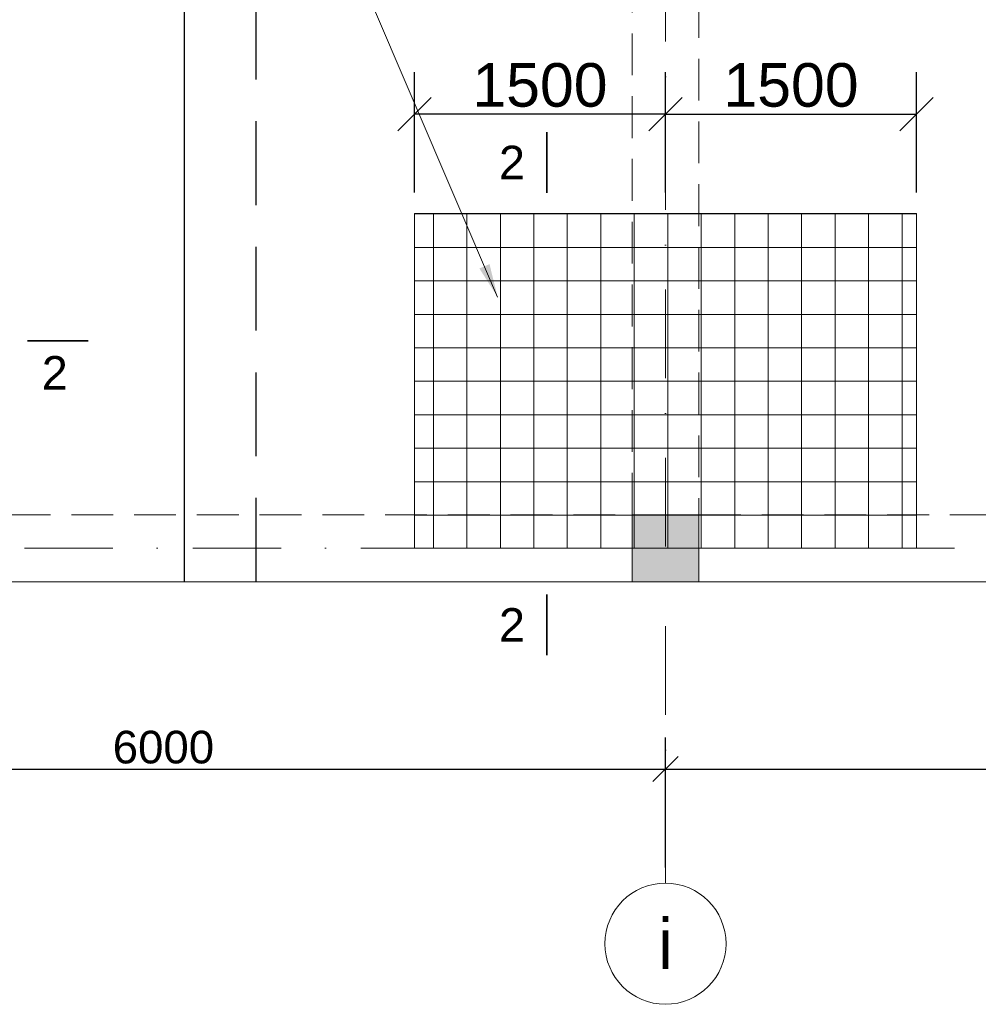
# Model space of a CAD drawing. Header units: millimetres. Extents: x 48648 to 1383473, y 421442 to 1155884.
# Tile 13 of 118: x 154371 to 160099, y 469457 to 475339. Entities that reach past the tile are written whole.
import ezdxf

# ---------------------------------------------------------------- set-up
doc = ezdxf.new("R2010")
doc.units = ezdxf.units.MM
doc.header["$PDMODE"] = 1
doc.linetypes.add('DOT___DASHED', pattern=[670.277762, 352.777767, -176.388884, 0, -141.111112])
doc.linetypes.add('HIDDEN', pattern=[0.375, 0.25, -0.125])
doc.layers.get('0').update_dxf_attribs({"lineweight": 5})
doc.layers.get('Defpoints').update_dxf_attribs({"color": 6, "lineweight": 5})
doc.styles.add('Arial', font='arial.ttf')
doc.styles.add('SPDS', font='arial.ttf')
doc.styles.get("Standard").update_dxf_attribs({"font": 'acadmtavr.ttf'})
doc.dimstyles.new('M 150', dxfattribs={"dimscale": 200, "dimtxt": 1.3, "dimasz": 1, "dimexe": 1.25, "dimexo": 0.625, "dimgap": 0.2, "dimtad": 1, "dimdec": 0, "dimrnd": 5, "dimtxsty": 'SPDS', "dimblk": 'OBLIQUE', "dimcen": 2.5, "dimclrd": 5, "dimclre": 5, "dimclrt": 5, "dimadec": 0, "dimazin": 2, "dimtfac": 1, "dimtdec": 0, "dimtmove": 0, "dimatfit": 3, "dimfxl": 1, "dimtolj": 1, "dimtzin": 0, "dimarcsym": 0})
doc.dimstyles.new('M20', dxfattribs={"dimscale": 20, "dimtxt": 2, "dimasz": 2.5, "dimexe": 1.25, "dimexo": 0.625, "dimtad": 1, "dimdec": 0, "dimrnd": 5, "dimzin": 9, "dimtxsty": 'Standard', "dimblk": 'OBLIQUE', "dimcen": 2.5, "dimclrd": 5, "dimclre": 5, "dimclrt": 5, "dimadec": 0, "dimazin": 0, "dimtfac": 1, "dimtdec": 0, "dimtmove": 0, "dimatfit": 3, "dimfxl": 1, "dimlwd": 5, "dimlwe": 5, "dimarcsym": 0})

# ---------------------------------------------------------------- blocks, each defined once
blk = doc.blocks.new('_Oblique')
at = {"color": 0, "linetype": 'ByBlock', "lineweight": -2}
blk.add_line((-0.5, -0.5), (0.5, 0.5), dxfattribs=at)
blk = doc.blocks.new('*D10')
at = {"color": 5, "lineweight": -2, "transparency": 16777216}
for p, q in [((52229.5, 820024.4), (52229.5, 820800)), ((58229.5, 820024.4), (58229.5, 820800)), ((52229.5, 820612.5), (58229.5, 820612.5))]:
    blk.add_line(p, q, dxfattribs=at)
at = {"layer": 'Defpoints', "color": 0, "lineweight": 30, "transparency": 16777216}
for p in [(58229.5, 820612.5), (52229.5, 819930.7), (58229.5, 819930.7)]:
    blk.add_point(p, dxfattribs=at)
at = {"color": 5, "lineweight": -2, "transparency": 16777216, "xscale": 150, "yscale": 150, "zscale": 150, "rotation": 180}
blk.add_blockref('_Oblique', (52229.5, 820612.5), dxfattribs=at)
at = {"color": 5, "lineweight": -2, "transparency": 16777216, "xscale": 150, "yscale": 150, "zscale": 150}
blk.add_blockref('_Oblique', (58229.5, 820612.5), dxfattribs=at)
at = {"color": 5, "lineweight": 13, "transparency": 16777216, "insert": (55229.5, 820742.1), "char_height": 195, "attachment_point": 5, "style": 'SPDS'}
blk.add_mtext('\\A1;6000', dxfattribs=at)
blk = doc.blocks.new('*D11')
at = {"color": 5, "lineweight": -2, "transparency": 16777216}
for p, q in [((58229.5, 820024.4), (58229.5, 820800)), ((64229.5, 820024.4), (64229.5, 820800)), ((58229.5, 820612.5), (64229.5, 820612.5))]:
    blk.add_line(p, q, dxfattribs=at)
at = {"layer": 'Defpoints', "color": 0, "lineweight": 30, "transparency": 16777216}
for p in [(64229.5, 820612.5), (58229.5, 819930.7), (64229.5, 819930.7)]:
    blk.add_point(p, dxfattribs=at)
at = {"color": 5, "lineweight": -2, "transparency": 16777216, "xscale": 150, "yscale": 150, "zscale": 150, "rotation": 180}
blk.add_blockref('_Oblique', (58229.5, 820612.5), dxfattribs=at)
at = {"color": 5, "lineweight": -2, "transparency": 16777216, "xscale": 150, "yscale": 150, "zscale": 150}
blk.add_blockref('_Oblique', (64229.5, 820612.5), dxfattribs=at)
at = {"color": 5, "lineweight": 13, "transparency": 16777216, "insert": (61229.5, 820742.1), "char_height": 195, "attachment_point": 5, "style": 'SPDS'}
blk.add_mtext('\\A1;6000', dxfattribs=at)
blk = doc.blocks.new('5555234545678')
at = {"lineweight": 20}
h = blk.add_hatch(color=7, dxfattribs=at)
h.dxf.hatch_style = 1
h.paths.add_polyline_path([(158429.5, 668652), (158429.5, 669052), (158029.5, 669052), (158029.5, 668652)])
at = {"color": 7, "lineweight": 20}
for points in [[(152029.5, 701051), (190429.5, 701051), (190429.5, 695051), (192979.5, 695051), (192979.5, 682651.1), (190429.5, 682651.1), (190429.5, 668652), (152029.5, 668652)], [(158029.5, 669052), (158429.5, 669052), (158429.5, 668652), (158029.5, 668652)]]:
    blk.add_lwpolyline(points, close=True, dxfattribs=at)
at = {"color": 7, "linetype": 'HIDDEN', "lineweight": 20, "ltscale": 1000}
for points in [[(158029.5, 700651), (158429.5, 700651), (158429.5, 669052), (158029.5, 669052)], [(152429.5, 669052), (190029.5, 669052), (190029.5, 668652), (152429.5, 668652)]]:
    blk.add_lwpolyline(points, close=True, dxfattribs=at)
blk = doc.blocks.new('*D1410')
at = {"color": 5, "lineweight": -2, "transparency": 16777216}
for p, q in [((156729.5, 474306.8), (156729.5, 475024.6)), ((158229.5, 474306.8), (158229.5, 475024.6)), ((158229.5, 474774.6), (156729.5, 474774.6))]:
    blk.add_line(p, q, dxfattribs=at)
at = {"layer": 'Defpoints', "color": 0, "lineweight": 40, "transparency": 16777216}
for p in [(156729.5, 474774.6), (156729.5, 474181.8), (158229.5, 474181.8)]:
    blk.add_point(p, dxfattribs=at)
at = {"color": 5, "lineweight": -2, "transparency": 16777216, "xscale": 200, "yscale": 200, "zscale": 200, "rotation": 180}
blk.add_blockref('_Oblique', (156729.5, 474774.6), dxfattribs=at)
at = {"color": 5, "lineweight": -2, "transparency": 16777216, "xscale": 200, "yscale": 200, "zscale": 200}
blk.add_blockref('_Oblique', (158229.5, 474774.6), dxfattribs=at)
at = {"color": 5, "transparency": 16777216, "insert": (157479.5, 474947.3), "char_height": 260, "attachment_point": 5, "style": 'SPDS'}
blk.add_mtext('\\A1;1500', dxfattribs=at)
blk = doc.blocks.new('*D1338')
at = {"color": 5, "lineweight": -2, "transparency": 16777216}
for p, q in [((158229.5, 474306.8), (158229.5, 475024.6)), ((159729.5, 474306.8), (159729.5, 475024.6)), ((158229.5, 474774.6), (159729.5, 474774.6))]:
    blk.add_line(p, q, dxfattribs=at)
at = {"layer": 'Defpoints', "color": 0, "lineweight": 40, "transparency": 16777216}
for p in [(159729.5, 474774.6), (158229.5, 474181.8), (159729.5, 474181.8)]:
    blk.add_point(p, dxfattribs=at)
at = {"color": 5, "lineweight": -2, "transparency": 16777216, "xscale": 200, "yscale": 200, "zscale": 200, "rotation": 180}
blk.add_blockref('_Oblique', (158229.5, 474774.6), dxfattribs=at)
at = {"color": 5, "lineweight": -2, "transparency": 16777216, "xscale": 200, "yscale": 200, "zscale": 200}
blk.add_blockref('_Oblique', (159729.5, 474774.6), dxfattribs=at)
at = {"color": 5, "transparency": 16777216, "insert": (158979.5, 474947.3), "char_height": 260, "attachment_point": 5, "style": 'SPDS'}
blk.add_mtext('\\A1;1500', dxfattribs=at)
blk = doc.blocks.new('555234523452346')
at = {"color": 5, "linetype": 'DOT___DASHED', "lineweight": 13, "ltscale": 1.5}
for points in [[(58229.5, 819930.7), (58229.5, 855746.3)], [(49371.6, 821931.6), (95994.8, 821931.6)]]:
    blk.add_lwpolyline(points, dxfattribs=at)
at = {"color": 5, "lineweight": 13}
blk.add_circle((58229.5, 819568.9), 361.8, dxfattribs=at)
at = {"color": 5, "lineweight": 13, "insert": (58229.5, 819568.9), "char_height": 300, "width": 200.136, "attachment_point": 5, "style": 'Arial'}
blk.add_mtext('{\\fAcadMtavr|b0|i0|c0|p2;i}', dxfattribs=at)
at = {"color": 5, "lineweight": 13}
for base, p1, p2, picture, middle in [((58229.5, 820612.5), (52229.5, 819930.7), (58229.5, 819930.7), '*D10', (55229.5, 820742.1)), ((64229.5, 820612.5), (58229.5, 819930.7), (64229.5, 819930.7), '*D11', (61229.5, 820742.1))]:
    dim = blk.add_linear_dim(base=base, p1=p1, p2=p2, dimstyle='M 150', override={"dimscale": 150, "dimtmove": 1}, dxfattribs=at)
    dim.commit()
    dim.dimension.update_dxf_attribs({"geometry": picture, "text_midpoint": middle})

msp = doc.modelspace()

# ---------------------------------------------------------------- hatches: boundary and pattern name
h = msp.add_hatch()
h.set_pattern_fill('NET', color=6, scale=63)
h.set_pattern_definition([(0, (90234.5, -198105.38), (0, 200.025), []), (90, (90234.5, -198105.38), (-200.025, 1e-14), [])])
h.paths.add_polyline_path([(156729.5, 472181.8), (156729.5, 474181.8), (159729.5, 474181.8), (159729.5, 472181.8)])

# ---------------------------------------------------------------- linework, layer by layer
at = {"color": 1, "lineweight": 30}
msp.add_lwpolyline([(155355.5, 471981.8), (155355.5, 504380.8)], dxfattribs=at)
at = {"color": 1, "linetype": 'HIDDEN', "lineweight": 30, "ltscale": 2000}
msp.add_lwpolyline([(155784, 471981.8), (155784, 504380.8)], dxfattribs=at)
at = {"color": 5, "lineweight": 13, "const_width": 10}
for points in [[(157521, 474667.6), (157521, 474304)], [(154780.6, 473420), (154417.1, 473420)], [(157521, 471541.9), (157521, 471905.5)]]:
    msp.add_lwpolyline(points, dxfattribs=at)
at = {"color": 6}
msp.add_lwpolyline([(156729.5, 472181.8), (156729.5, 474181.8), (159729.5, 474181.8), (159729.5, 472181.8)], close=True, dxfattribs=at)

# ---------------------------------------------------------------- block references
at = {"color": 6, "lineweight": 30}
msp.add_blockref('555234523452346', (100000, -349749.7), dxfattribs=at)
at = {"color": 5, "lineweight": 13}
msp.add_blockref('5555234545678', (0, -196670.2), dxfattribs=at)

# ---------------------------------------------------------------- texts
at = {"color": 5, "lineweight": 13, "char_height": 200, "width": 6318.36, "attachment_point": 5}
for insert in [(157330.6, 474485.8), (154598.9, 473229.5), (157330.6, 471723.7)]:
    msp.add_mtext('\\pxi-0.18417,qc;{\\fArial|b0|i0|c0|p34;2}', dxfattribs=dict(at, insert=insert))

# ---------------------------------------------------------------- dimensions: what is measured, and where the dimension line sits
dim = msp.add_linear_dim(base=(156729.5, 474774.6), p1=(158229.5, 474181.8), p2=(156729.5, 474181.8), dimstyle='M 150')
dim.commit()
dim.dimension.update_dxf_attribs({"geometry": '*D1410', "text_midpoint": (157479.5, 474947.3)})
dim = msp.add_linear_dim(base=(159729.5, 474774.6), p1=(158229.5, 474181.8), p2=(159729.5, 474181.8), angle=180, dimstyle='M 150')
dim.commit()
dim.dimension.update_dxf_attribs({"geometry": '*D1338', "text_midpoint": (158979.5, 474947.3)})

# ---------------------------------------------------------------- leaders
at = {"color": 5, "lineweight": 13}
for points in [[(157226.7, 473681.8), (156301.9, 475838.9), (154042.3, 475838.9)], [(163226.7, 473681.8), (162301.9, 475838.9), (160042.3, 475838.9)]]:
    msp.add_leader(points, dimstyle='M20', override={"dimscale": 10, "dimasz": 20, "dimtad": 0}, dxfattribs=at)

doc.saveas('drawing.dxf')
